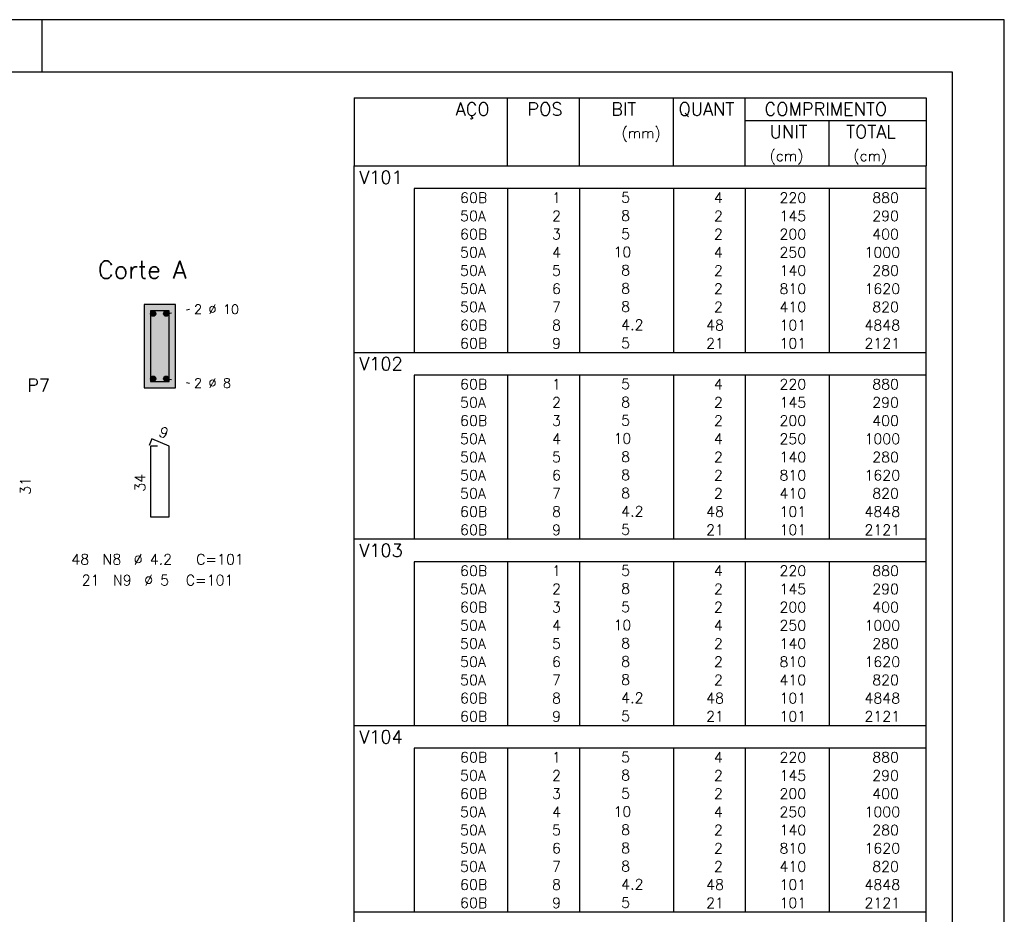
# Model space of a CAD drawing. Extents: x 0 to 84.1, y 0 to 59.4.
# Tile 7 of 7: x 65.2 to 84.1, y 42.2 to 59.4. Entities that reach past the tile are written whole.
import ezdxf

# ---------------------------------------------------------------- set-up
doc = ezdxf.new("R2010")
doc.units = 0
doc.header["$MEASUREMENT"] = 0
doc.linetypes.add('ESTILO_TQS_0002', pattern=[0.4, 0.1, -0.3])
for name, color, linetype in [('1', 1, 'CONTINUOUS'), ('2', 2, 'CONTINUOUS'), ('4', 4, 'CONTINUOUS'), ('6', 6, 'CONTINUOUS'), ('9', 9, 'CONTINUOUS')]:
    doc.layers.add(name, color=color, linetype=linetype)
doc.styles.get("Standard").update_dxf_attribs({"font": 'ROMANS.SHX'})

msp = doc.modelspace()

# ---------------------------------------------------------------- linework, layer by layer
at = {"layer": '1', "linetype": 'ESTILO_TQS_0002'}
for p, q in [((67.985, 53.745), (68.43, 53.83)), ((67.985, 52.495), (68.43, 52.41))]:
    msp.add_line(p, q, dxfattribs=at)
at = {"layer": '1', "linetype": 'Continuous'}
for centre in [(67.735, 53.745), (67.985, 53.745), (67.735, 52.495), (67.985, 52.495)]:
    msp.add_circle(centre, 0.05, dxfattribs=at)
at = {"layer": '2', "linetype": 'Continuous'}
for p, q in [((84.1, 59.4), (0, 59.4)), ((65.6, 58.4), (65.6, 59.4)), ((84.1, 0), (84.1, 59.4)), ((71.6, 57.9), (71.6, 56.588)), ((71.6, 57.9), (82.6, 57.9)), ((74.55, 56.588), (74.55, 57.9)), ((75.93, 56.588), (75.93, 57.9)), ((77.74, 56.588), (77.74, 57.9)), ((79.12, 56.588), (79.12, 57.9)), ((82.6, 57.9), (82.6, 56.588)), ((79.12, 57.463), (82.6, 57.463)), ((80.73, 56.588), (80.73, 57.463)), ((71.6, 56.588), (82.6, 56.588)), ((71.6, 56.15), (71.6, 56.588)), ((71.6, 56.588), (82.6, 56.588)), ((82.6, 56.15), (82.6, 56.588)), ((71.6, 55.8), (71.6, 56.15)), ((82.6, 56.15), (72.75, 56.15)), ((72.75, 56.15), (72.75, 55.8)), ((74.55, 56.15), (74.55, 55.8)), ((75.93, 56.15), (75.93, 55.8)), ((77.74, 56.15), (77.74, 55.8)), ((79.12, 56.15), (79.12, 55.8)), ((80.73, 56.15), (80.73, 55.8)), ((82.6, 55.8), (82.6, 56.15)), ((71.6, 55.45), (71.6, 55.8)), ((72.75, 55.8), (72.75, 55.45)), ((74.55, 55.8), (74.55, 55.45)), ((75.93, 55.8), (75.93, 55.45)), ((77.74, 55.8), (77.74, 55.45)), ((79.12, 55.8), (79.12, 55.45)), ((80.73, 55.8), (80.73, 55.45)), ((82.6, 55.45), (82.6, 55.8)), ((71.6, 55.1), (71.6, 55.45)), ((72.75, 55.45), (72.75, 55.1)), ((74.55, 55.45), (74.55, 55.1)), ((75.93, 55.45), (75.93, 55.1)), ((77.74, 55.45), (77.74, 55.1)), ((79.12, 55.45), (79.12, 55.1)), ((80.73, 55.45), (80.73, 55.1)), ((82.6, 55.1), (82.6, 55.45)), ((71.6, 54.75), (71.6, 55.1)), ((72.75, 55.1), (72.75, 54.75)), ((74.55, 55.1), (74.55, 54.75)), ((75.93, 55.1), (75.93, 54.75)), ((77.74, 55.1), (77.74, 54.75)), ((79.12, 55.1), (79.12, 54.75)), ((80.73, 55.1), (80.73, 54.75)), ((82.6, 54.75), (82.6, 55.1)), ((71.6, 54.4), (71.6, 54.75)), ((72.75, 54.75), (72.75, 54.4)), ((74.55, 54.75), (74.55, 54.4)), ((75.93, 54.75), (75.93, 54.4)), ((77.74, 54.75), (77.74, 54.4)), ((79.12, 54.75), (79.12, 54.4)), ((80.73, 54.75), (80.73, 54.4)), ((82.6, 54.4), (82.6, 54.75)), ((71.6, 54.05), (71.6, 54.4)), ((72.75, 54.4), (72.75, 54.05)), ((74.55, 54.4), (74.55, 54.05)), ((75.93, 54.4), (75.93, 54.05)), ((77.74, 54.4), (77.74, 54.05)), ((79.12, 54.4), (79.12, 54.05)), ((80.73, 54.4), (80.73, 54.05)), ((82.6, 54.05), (82.6, 54.4)), ((71.6, 53.7), (71.6, 54.05)), ((72.75, 54.05), (72.75, 53.7)), ((74.55, 54.05), (74.55, 53.7)), ((75.93, 54.05), (75.93, 53.7)), ((77.74, 54.05), (77.74, 53.7)), ((79.12, 54.05), (79.12, 53.7)), ((80.73, 54.05), (80.73, 53.7)), ((82.6, 53.7), (82.6, 54.05)), ((68.16, 53.92), (67.56, 53.92)), ((67.56, 53.92), (67.56, 52.32)), ((68.16, 52.32), (68.16, 53.92)), ((71.6, 53.35), (71.6, 53.7)), ((72.75, 53.7), (72.75, 53.35)), ((74.55, 53.7), (74.55, 53.35)), ((75.93, 53.7), (75.93, 53.35)), ((77.74, 53.7), (77.74, 53.35)), ((79.12, 53.7), (79.12, 53.35)), ((80.73, 53.7), (80.73, 53.35)), ((82.6, 53.35), (82.6, 53.7)), ((71.6, 53), (71.6, 53.35)), ((72.75, 53.35), (72.75, 53)), ((74.55, 53.35), (74.55, 53)), ((75.93, 53.35), (75.93, 53)), ((77.74, 53.35), (77.74, 53)), ((79.12, 53.35), (79.12, 53)), ((80.73, 53.35), (80.73, 53)), ((82.6, 53), (82.6, 53.35)), ((71.6, 52.563), (71.6, 53)), ((71.6, 53), (82.6, 53)), ((82.6, 52.563), (82.6, 53)), ((71.6, 52.213), (71.6, 52.563)), ((82.6, 52.563), (72.75, 52.563)), ((72.75, 52.563), (72.75, 52.213)), ((74.55, 52.563), (74.55, 52.213)), ((75.93, 52.563), (75.93, 52.213)), ((77.74, 52.563), (77.74, 52.213)), ((79.12, 52.563), (79.12, 52.213)), ((80.73, 52.563), (80.73, 52.213)), ((82.6, 52.213), (82.6, 52.563)), ((67.56, 52.32), (68.16, 52.32)), ((71.6, 51.863), (71.6, 52.213)), ((72.75, 52.213), (72.75, 51.863)), ((74.55, 52.213), (74.55, 51.863)), ((75.93, 52.213), (75.93, 51.863)), ((77.74, 52.213), (77.74, 51.863)), ((79.12, 52.213), (79.12, 51.863)), ((80.73, 52.213), (80.73, 51.863)), ((82.6, 51.863), (82.6, 52.213)), ((71.6, 51.513), (71.6, 51.863)), ((72.75, 51.863), (72.75, 51.513)), ((74.55, 51.863), (74.55, 51.513)), ((75.93, 51.863), (75.93, 51.513)), ((77.74, 51.863), (77.74, 51.513)), ((79.12, 51.863), (79.12, 51.513)), ((80.73, 51.863), (80.73, 51.513)), ((82.6, 51.513), (82.6, 51.863)), ((71.6, 51.163), (71.6, 51.513)), ((72.75, 51.513), (72.75, 51.163)), ((74.55, 51.513), (74.55, 51.163)), ((75.93, 51.513), (75.93, 51.163)), ((77.74, 51.513), (77.74, 51.163)), ((79.12, 51.513), (79.12, 51.163)), ((80.73, 51.513), (80.73, 51.163)), ((82.6, 51.163), (82.6, 51.513)), ((71.6, 50.813), (71.6, 51.163)), ((72.75, 51.163), (72.75, 50.813)), ((74.55, 51.163), (74.55, 50.813)), ((75.93, 51.163), (75.93, 50.813)), ((77.74, 51.163), (77.74, 50.813)), ((79.12, 51.163), (79.12, 50.813)), ((80.73, 51.163), (80.73, 50.813)), ((82.6, 50.813), (82.6, 51.163)), ((71.6, 50.463), (71.6, 50.813)), ((72.75, 50.813), (72.75, 50.463)), ((74.55, 50.813), (74.55, 50.463)), ((75.93, 50.813), (75.93, 50.463)), ((77.74, 50.813), (77.74, 50.463)), ((79.12, 50.813), (79.12, 50.463)), ((80.73, 50.813), (80.73, 50.463)), ((82.6, 50.463), (82.6, 50.813)), ((71.6, 50.113), (71.6, 50.463)), ((72.75, 50.463), (72.75, 50.113)), ((74.55, 50.463), (74.55, 50.113)), ((75.93, 50.463), (75.93, 50.113)), ((77.74, 50.463), (77.74, 50.113)), ((79.12, 50.463), (79.12, 50.113)), ((80.73, 50.463), (80.73, 50.113)), ((82.6, 50.113), (82.6, 50.463)), ((71.6, 49.763), (71.6, 50.113)), ((72.75, 50.113), (72.75, 49.763)), ((74.55, 50.113), (74.55, 49.763)), ((75.93, 50.113), (75.93, 49.763)), ((77.74, 50.113), (77.74, 49.763)), ((79.12, 50.113), (79.12, 49.763)), ((80.73, 50.113), (80.73, 49.763)), ((82.6, 49.763), (82.6, 50.113)), ((71.6, 49.413), (71.6, 49.763)), ((72.75, 49.763), (72.75, 49.413)), ((74.55, 49.763), (74.55, 49.413)), ((75.93, 49.763), (75.93, 49.413)), ((77.74, 49.763), (77.74, 49.413)), ((79.12, 49.763), (79.12, 49.413)), ((80.73, 49.763), (80.73, 49.413)), ((82.6, 49.413), (82.6, 49.763)), ((71.6, 48.975), (71.6, 49.413)), ((71.6, 49.413), (82.6, 49.413)), ((82.6, 48.975), (82.6, 49.413)), ((71.6, 48.625), (71.6, 48.975)), ((82.6, 48.975), (72.75, 48.975)), ((72.75, 48.975), (72.75, 48.625)), ((74.55, 48.975), (74.55, 48.625)), ((75.93, 48.975), (75.93, 48.625)), ((77.74, 48.975), (77.74, 48.625)), ((79.12, 48.975), (79.12, 48.625)), ((80.73, 48.975), (80.73, 48.625)), ((82.6, 48.625), (82.6, 48.975)), ((71.6, 48.275), (71.6, 48.625)), ((72.75, 48.625), (72.75, 48.275)), ((74.55, 48.625), (74.55, 48.275)), ((75.93, 48.625), (75.93, 48.275)), ((77.74, 48.625), (77.74, 48.275)), ((79.12, 48.625), (79.12, 48.275)), ((80.73, 48.625), (80.73, 48.275)), ((82.6, 48.275), (82.6, 48.625)), ((71.6, 47.925), (71.6, 48.275)), ((72.75, 48.275), (72.75, 47.925)), ((74.55, 48.275), (74.55, 47.925)), ((75.93, 48.275), (75.93, 47.925)), ((77.74, 48.275), (77.74, 47.925)), ((79.12, 48.275), (79.12, 47.925)), ((80.73, 48.275), (80.73, 47.925)), ((82.6, 47.925), (82.6, 48.275)), ((71.6, 47.575), (71.6, 47.925)), ((72.75, 47.925), (72.75, 47.575)), ((74.55, 47.925), (74.55, 47.575)), ((75.93, 47.925), (75.93, 47.575)), ((77.74, 47.925), (77.74, 47.575)), ((79.12, 47.925), (79.12, 47.575)), ((80.73, 47.925), (80.73, 47.575)), ((82.6, 47.575), (82.6, 47.925)), ((71.6, 47.225), (71.6, 47.575)), ((72.75, 47.575), (72.75, 47.225)), ((74.55, 47.575), (74.55, 47.225)), ((75.93, 47.575), (75.93, 47.225)), ((77.74, 47.575), (77.74, 47.225)), ((79.12, 47.575), (79.12, 47.225)), ((80.73, 47.575), (80.73, 47.225)), ((82.6, 47.225), (82.6, 47.575)), ((71.6, 46.875), (71.6, 47.225)), ((72.75, 47.225), (72.75, 46.875)), ((74.55, 47.225), (74.55, 46.875)), ((75.93, 47.225), (75.93, 46.875)), ((77.74, 47.225), (77.74, 46.875)), ((79.12, 47.225), (79.12, 46.875)), ((80.73, 47.225), (80.73, 46.875)), ((82.6, 46.875), (82.6, 47.225)), ((71.6, 46.525), (71.6, 46.875)), ((72.75, 46.875), (72.75, 46.525)), ((74.55, 46.875), (74.55, 46.525)), ((75.93, 46.875), (75.93, 46.525)), ((77.74, 46.875), (77.74, 46.525)), ((79.12, 46.875), (79.12, 46.525)), ((80.73, 46.875), (80.73, 46.525)), ((82.6, 46.525), (82.6, 46.875)), ((71.6, 46.175), (71.6, 46.525)), ((72.75, 46.525), (72.75, 46.175)), ((74.55, 46.525), (74.55, 46.175)), ((75.93, 46.525), (75.93, 46.175)), ((77.74, 46.525), (77.74, 46.175)), ((79.12, 46.525), (79.12, 46.175)), ((80.73, 46.525), (80.73, 46.175)), ((82.6, 46.175), (82.6, 46.525)), ((71.6, 45.825), (71.6, 46.175)), ((72.75, 46.175), (72.75, 45.825)), ((74.55, 46.175), (74.55, 45.825)), ((75.93, 46.175), (75.93, 45.825)), ((77.74, 46.175), (77.74, 45.825)), ((79.12, 46.175), (79.12, 45.825)), ((80.73, 46.175), (80.73, 45.825)), ((82.6, 45.825), (82.6, 46.175)), ((71.6, 45.388), (71.6, 45.825)), ((71.6, 45.825), (82.6, 45.825)), ((82.6, 45.388), (82.6, 45.825)), ((71.6, 45.038), (71.6, 45.388)), ((82.6, 45.388), (72.75, 45.388)), ((72.75, 45.388), (72.75, 45.038)), ((74.55, 45.388), (74.55, 45.038)), ((75.93, 45.388), (75.93, 45.038)), ((77.74, 45.388), (77.74, 45.038)), ((79.12, 45.388), (79.12, 45.038)), ((80.73, 45.388), (80.73, 45.038)), ((82.6, 45.038), (82.6, 45.388)), ((71.6, 44.688), (71.6, 45.038)), ((72.75, 45.038), (72.75, 44.688)), ((74.55, 45.038), (74.55, 44.688)), ((75.93, 45.038), (75.93, 44.688)), ((77.74, 45.038), (77.74, 44.688)), ((79.12, 45.038), (79.12, 44.688)), ((80.73, 45.038), (80.73, 44.688)), ((82.6, 44.688), (82.6, 45.038)), ((71.6, 44.338), (71.6, 44.688)), ((72.75, 44.688), (72.75, 44.338)), ((74.55, 44.688), (74.55, 44.338)), ((75.93, 44.688), (75.93, 44.338)), ((77.74, 44.688), (77.74, 44.338)), ((79.12, 44.688), (79.12, 44.338)), ((80.73, 44.688), (80.73, 44.338)), ((82.6, 44.338), (82.6, 44.688)), ((71.6, 43.988), (71.6, 44.338)), ((72.75, 44.338), (72.75, 43.988)), ((74.55, 44.338), (74.55, 43.988)), ((75.93, 44.338), (75.93, 43.988)), ((77.74, 44.338), (77.74, 43.988)), ((79.12, 44.338), (79.12, 43.988)), ((80.73, 44.338), (80.73, 43.988)), ((82.6, 43.988), (82.6, 44.338)), ((71.6, 43.638), (71.6, 43.988)), ((72.75, 43.988), (72.75, 43.638)), ((74.55, 43.988), (74.55, 43.638)), ((75.93, 43.988), (75.93, 43.638)), ((77.74, 43.988), (77.74, 43.638)), ((79.12, 43.988), (79.12, 43.638)), ((80.73, 43.988), (80.73, 43.638)), ((82.6, 43.638), (82.6, 43.988)), ((71.6, 43.288), (71.6, 43.638)), ((72.75, 43.638), (72.75, 43.288)), ((74.55, 43.638), (74.55, 43.288)), ((75.93, 43.638), (75.93, 43.288)), ((77.74, 43.638), (77.74, 43.288)), ((79.12, 43.638), (79.12, 43.288)), ((80.73, 43.638), (80.73, 43.288)), ((82.6, 43.288), (82.6, 43.638)), ((71.6, 42.938), (71.6, 43.288)), ((72.75, 43.288), (72.75, 42.938)), ((74.55, 43.288), (74.55, 42.938)), ((75.93, 43.288), (75.93, 42.938)), ((77.74, 43.288), (77.74, 42.938)), ((79.12, 43.288), (79.12, 42.938)), ((80.73, 43.288), (80.73, 42.938)), ((82.6, 42.938), (82.6, 43.288)), ((71.6, 42.588), (71.6, 42.938)), ((72.75, 42.938), (72.75, 42.588)), ((74.55, 42.938), (74.55, 42.588)), ((75.93, 42.938), (75.93, 42.588)), ((77.74, 42.938), (77.74, 42.588)), ((79.12, 42.938), (79.12, 42.588)), ((80.73, 42.938), (80.73, 42.588)), ((82.6, 42.588), (82.6, 42.938)), ((71.6, 42.238), (71.6, 42.588)), ((72.75, 42.588), (72.75, 42.238)), ((74.55, 42.588), (74.55, 42.238)), ((75.93, 42.588), (75.93, 42.238)), ((77.74, 42.588), (77.74, 42.238)), ((79.12, 42.588), (79.12, 42.238)), ((80.73, 42.588), (80.73, 42.238)), ((82.6, 42.238), (82.6, 42.588)), ((71.6, 41.8), (71.6, 42.238)), ((71.6, 42.238), (82.6, 42.238)), ((82.6, 41.8), (82.6, 42.238))]:
    msp.add_line(p, q, dxfattribs=at)
msp.add_lwpolyline([(83.1, 1), (2.5, 1), (2.5, 58.4), (83.1, 58.4), (83.1, 1)], dxfattribs=at)
at = {"layer": '4', "linetype": 'Continuous'}
msp.add_lwpolyline([(67.68, 53.8), (67.68, 52.44), (68.04, 52.44), (68.04, 53.8), (67.68, 53.8)], dxfattribs=at)
at = {"layer": '6', "linetype": 'Continuous'}
for p, q in [((67.708, 51.34), (67.654, 51.211)), ((68.04, 51.2), (67.708, 51.34)), ((67.82, 51.2), (67.68, 51.2)), ((67.68, 51.2), (67.68, 49.84)), ((68.04, 49.84), (68.04, 51.2)), ((67.68, 49.84), (68.04, 49.84))]:
    msp.add_line(p, q, dxfattribs=at)
at = {"layer": '9', "linetype": 'Continuous'}
for points in [[(68.16, 52.32), (68.16, 53.92), (67.56, 53.92)], [(68.16, 52.32), (67.56, 53.92), (67.56, 52.32)], [(67.785, 53.745), (67.71, 53.788), (67.688, 53.762)], [(67.785, 53.745), (67.744, 53.794), (67.71, 53.788)], [(67.785, 53.745), (67.773, 53.777), (67.744, 53.794)], [(68.035, 53.745), (67.96, 53.788), (67.938, 53.762)], [(68.035, 53.745), (67.994, 53.794), (67.96, 53.788)], [(68.035, 53.745), (68.023, 53.777), (67.994, 53.794)], [(67.785, 53.745), (67.688, 53.762), (67.688, 53.728)], [(67.785, 53.745), (67.688, 53.728), (67.71, 53.702)], [(67.785, 53.745), (67.71, 53.702), (67.744, 53.696)], [(67.785, 53.745), (67.744, 53.696), (67.773, 53.713)], [(67.785, 53.745), (67.773, 53.713), (67.785, 53.745)], [(68.035, 53.745), (67.938, 53.762), (67.938, 53.728)], [(68.035, 53.745), (67.938, 53.728), (67.96, 53.702)], [(68.035, 53.745), (67.96, 53.702), (67.994, 53.696)], [(68.035, 53.745), (67.994, 53.696), (68.023, 53.713)], [(68.035, 53.745), (68.023, 53.713), (68.035, 53.745)], [(67.785, 52.495), (67.71, 52.538), (67.688, 52.512)], [(67.785, 52.495), (67.688, 52.512), (67.688, 52.478)], [(67.785, 52.495), (67.688, 52.478), (67.71, 52.452)], [(67.785, 52.495), (67.744, 52.544), (67.71, 52.538)], [(67.785, 52.495), (67.71, 52.452), (67.744, 52.446)], [(67.785, 52.495), (67.773, 52.527), (67.744, 52.544)], [(67.785, 52.495), (67.744, 52.446), (67.773, 52.463)], [(67.785, 52.495), (67.773, 52.463), (67.785, 52.495)], [(68.035, 52.495), (67.96, 52.538), (67.938, 52.512)], [(68.035, 52.495), (67.938, 52.512), (67.938, 52.478)], [(68.035, 52.495), (67.938, 52.478), (67.96, 52.452)], [(68.035, 52.495), (67.994, 52.544), (67.96, 52.538)], [(68.035, 52.495), (67.96, 52.452), (67.994, 52.446)], [(68.035, 52.495), (68.023, 52.527), (67.994, 52.544)], [(68.035, 52.495), (67.994, 52.446), (68.023, 52.463)], [(68.035, 52.495), (68.023, 52.463), (68.035, 52.495)], [(68.16, 52.32), (67.56, 52.32), (68.16, 52.32)]]:
    msp.add_solid(points, dxfattribs=at)

# ---------------------------------------------------------------- texts
at = {"layer": '2', "linetype": 'Continuous'}
for s, height, p in [('AÇO', 0.25, (73.55, 57.556)), ('POS', 0.25, (74.93, 57.556)), ('BIT', 0.25, (76.54, 57.556)), ('QUANT', 0.25, (77.836, 57.556)), ('COMPRIMENTO', 0.25, (79.489, 57.556)), ('UNIT', 0.25, (79.587, 57.119)), ('TOTAL', 0.25, (81.059, 57.119)), ('(mm)', 0.2, (76.74, 57.119)), ('(cm)', 0.2, (79.587, 56.681)), ('(cm)', 0.2, (81.197, 56.681)), ('V101', 0.25, (71.696, 56.244)), ('     60B', 0.2, (72.89, 55.875)), ('  1', 0.2, (75.13, 55.875)), ('    5  ', 0.2, (76.137, 55.881)), ('    4', 0.2, (77.92, 55.875)), ('   220', 0.2, (79.33, 55.875)), ('    880', 0.2, (80.964, 55.875)), ('     50A', 0.2, (72.89, 55.525)), ('  2', 0.2, (75.13, 55.525)), ('    8  ', 0.2, (76.137, 55.531)), ('    2', 0.2, (77.92, 55.525)), ('   145', 0.2, (79.33, 55.525)), ('    290', 0.2, (80.964, 55.525)), ('     60B', 0.2, (72.89, 55.175)), ('  3', 0.2, (75.13, 55.175)), ('    5  ', 0.2, (76.137, 55.181)), ('    2', 0.2, (77.92, 55.175)), ('   200', 0.2, (79.33, 55.175)), ('    400', 0.2, (80.964, 55.175)), ('     50A', 0.2, (72.89, 54.825)), ('  4', 0.2, (75.13, 54.825)), ('   10  ', 0.2, (76.137, 54.831)), ('    4', 0.2, (77.92, 54.825)), ('   250', 0.2, (79.33, 54.825)), ('   1000', 0.2, (80.964, 54.825)), ('Corte A', 0.34, (66.67, 54.42)), ('     50A', 0.2, (72.89, 54.475)), ('  5', 0.2, (75.13, 54.475)), ('    8  ', 0.2, (76.137, 54.481)), ('    2', 0.2, (77.92, 54.475)), ('   140', 0.2, (79.33, 54.475)), ('    280', 0.2, (80.964, 54.475)), ('     50A', 0.2, (72.89, 54.125)), ('  6', 0.2, (75.13, 54.125)), ('    8  ', 0.2, (76.137, 54.131)), ('    2', 0.2, (77.92, 54.125)), ('   810', 0.2, (79.33, 54.125)), ('   1620', 0.2, (80.964, 54.125)), ('     50A', 0.2, (72.89, 53.775)), ('  7', 0.2, (75.13, 53.775)), ('    8  ', 0.2, (76.137, 53.781)), ('    2', 0.2, (77.92, 53.775)), ('   410', 0.2, (79.33, 53.775)), ('    820', 0.2, (80.964, 53.775)), ('2 %%c 10', 0.18, (68.52, 53.74)), ('     60B', 0.2, (72.89, 53.425)), ('  8', 0.2, (75.13, 53.425)), ('    4.2', 0.2, (76.137, 53.431)), ('   48', 0.2, (77.92, 53.425)), ('   101', 0.2, (79.33, 53.425)), ('   4848', 0.2, (80.964, 53.425)), ('     60B', 0.2, (72.89, 53.075)), ('  9', 0.2, (75.13, 53.075)), ('    5  ', 0.2, (76.137, 53.081)), ('   21', 0.2, (77.92, 53.075)), ('   101', 0.2, (79.33, 53.075)), ('   2121', 0.2, (80.964, 53.075)), ('V102', 0.25, (71.696, 52.656)), ('P7', 0.25, (65.31, 52.245)), ('2 %%c 8', 0.18, (68.52, 52.32)), ('     60B', 0.2, (72.89, 52.288)), ('  1', 0.2, (75.13, 52.288)), ('    5  ', 0.2, (76.137, 52.294)), ('    4', 0.2, (77.92, 52.288)), ('   220', 0.2, (79.33, 52.288)), ('    880', 0.2, (80.964, 52.288)), ('     50A', 0.2, (72.89, 51.938)), ('  2', 0.2, (75.13, 51.938)), ('    8  ', 0.2, (76.137, 51.944)), ('    2', 0.2, (77.92, 51.938)), ('   145', 0.2, (79.33, 51.938)), ('    290', 0.2, (80.964, 51.938)), ('     60B', 0.2, (72.89, 51.588)), ('  3', 0.2, (75.13, 51.588)), ('    5  ', 0.2, (76.137, 51.594)), ('    2', 0.2, (77.92, 51.588)), ('   200', 0.2, (79.33, 51.588)), ('    400', 0.2, (80.964, 51.588)), ('     50A', 0.2, (72.89, 51.238)), ('  4', 0.2, (75.13, 51.238)), ('   10  ', 0.2, (76.137, 51.244)), ('    4', 0.2, (77.92, 51.238)), ('   250', 0.2, (79.33, 51.238)), ('   1000', 0.2, (80.964, 51.238)), ('     50A', 0.2, (72.89, 50.888)), ('  5', 0.2, (75.13, 50.888)), ('    8  ', 0.2, (76.137, 50.894)), ('    2', 0.2, (77.92, 50.888)), ('   140', 0.2, (79.33, 50.888)), ('    280', 0.2, (80.964, 50.888)), ('     50A', 0.2, (72.89, 50.538)), ('  6', 0.2, (75.13, 50.538)), ('    8  ', 0.2, (76.137, 50.544)), ('    2', 0.2, (77.92, 50.538)), ('   810', 0.2, (79.33, 50.538)), ('   1620', 0.2, (80.964, 50.538)), ('     50A', 0.2, (72.89, 50.188)), ('  7', 0.2, (75.13, 50.188)), ('    8  ', 0.2, (76.137, 50.194)), ('    2', 0.2, (77.92, 50.188)), ('   410', 0.2, (79.33, 50.188)), ('    820', 0.2, (80.964, 50.188)), ('     60B', 0.2, (72.89, 49.838)), ('  8', 0.2, (75.13, 49.838)), ('    4.2', 0.2, (76.137, 49.844)), ('   48', 0.2, (77.92, 49.838)), ('   101', 0.2, (79.33, 49.838)), ('   4848', 0.2, (80.964, 49.838)), ('     60B', 0.2, (72.89, 49.488)), ('  9', 0.2, (75.13, 49.488)), ('    5  ', 0.2, (76.137, 49.494)), ('   21', 0.2, (77.92, 49.488)), ('   101', 0.2, (79.33, 49.488)), ('   2121', 0.2, (80.964, 49.488)), ('V103', 0.25, (71.696, 49.069)), ('48', 0.2, (66.16, 48.92)), ('N8', 0.2, (66.76, 48.92)), ('%%c 4.2', 0.2, (67.36, 48.92)), ('C=101', 0.2, (68.56, 48.92)), ('     60B', 0.2, (72.89, 48.7)), ('  1', 0.2, (75.13, 48.7)), ('    5  ', 0.2, (76.137, 48.706)), ('    4', 0.2, (77.92, 48.7)), ('   220', 0.2, (79.33, 48.7)), ('    880', 0.2, (80.964, 48.7)), ('21', 0.2, (66.36, 48.52)), ('N9', 0.2, (66.96, 48.52)), ('%%c 5', 0.2, (67.56, 48.52)), ('C=101', 0.2, (68.36, 48.52)), ('     50A', 0.2, (72.89, 48.35)), ('  2', 0.2, (75.13, 48.35)), ('    8  ', 0.2, (76.137, 48.356)), ('    2', 0.2, (77.92, 48.35)), ('   145', 0.2, (79.33, 48.35)), ('    290', 0.2, (80.964, 48.35)), ('     60B', 0.2, (72.89, 48)), ('  3', 0.2, (75.13, 48)), ('    5  ', 0.2, (76.137, 48.006)), ('    2', 0.2, (77.92, 48)), ('   200', 0.2, (79.33, 48)), ('    400', 0.2, (80.964, 48)), ('     50A', 0.2, (72.89, 47.65)), ('  4', 0.2, (75.13, 47.65)), ('   10  ', 0.2, (76.137, 47.656)), ('    4', 0.2, (77.92, 47.65)), ('   250', 0.2, (79.33, 47.65)), ('   1000', 0.2, (80.964, 47.65)), ('     50A', 0.2, (72.89, 47.3)), ('  5', 0.2, (75.13, 47.3)), ('    8  ', 0.2, (76.137, 47.306)), ('    2', 0.2, (77.92, 47.3)), ('   140', 0.2, (79.33, 47.3)), ('    280', 0.2, (80.964, 47.3)), ('     50A', 0.2, (72.89, 46.95)), ('  6', 0.2, (75.13, 46.95)), ('    8  ', 0.2, (76.137, 46.956)), ('    2', 0.2, (77.92, 46.95)), ('   810', 0.2, (79.33, 46.95)), ('   1620', 0.2, (80.964, 46.95)), ('     50A', 0.2, (72.89, 46.6)), ('  7', 0.2, (75.13, 46.6)), ('    8  ', 0.2, (76.137, 46.606)), ('    2', 0.2, (77.92, 46.6)), ('   410', 0.2, (79.33, 46.6)), ('    820', 0.2, (80.964, 46.6)), ('     60B', 0.2, (72.89, 46.25)), ('  8', 0.2, (75.13, 46.25)), ('    4.2', 0.2, (76.137, 46.256)), ('   48', 0.2, (77.92, 46.25)), ('   101', 0.2, (79.33, 46.25)), ('   4848', 0.2, (80.964, 46.25)), ('     60B', 0.2, (72.89, 45.9)), ('  9', 0.2, (75.13, 45.9)), ('    5  ', 0.2, (76.137, 45.906)), ('   21', 0.2, (77.92, 45.9)), ('   101', 0.2, (79.33, 45.9)), ('   2121', 0.2, (80.964, 45.9)), ('V104', 0.25, (71.696, 45.481)), ('     60B', 0.2, (72.89, 45.113)), ('  1', 0.2, (75.13, 45.113)), ('    5  ', 0.2, (76.137, 45.119)), ('    4', 0.2, (77.92, 45.113)), ('   220', 0.2, (79.33, 45.113)), ('    880', 0.2, (80.964, 45.113)), ('     50A', 0.2, (72.89, 44.763)), ('  2', 0.2, (75.13, 44.763)), ('    8  ', 0.2, (76.137, 44.769)), ('    2', 0.2, (77.92, 44.763)), ('   145', 0.2, (79.33, 44.763)), ('    290', 0.2, (80.964, 44.763)), ('     60B', 0.2, (72.89, 44.413)), ('  3', 0.2, (75.13, 44.413)), ('    5  ', 0.2, (76.137, 44.419)), ('    2', 0.2, (77.92, 44.413)), ('   200', 0.2, (79.33, 44.413)), ('    400', 0.2, (80.964, 44.413)), ('     50A', 0.2, (72.89, 44.063)), ('  4', 0.2, (75.13, 44.063)), ('   10  ', 0.2, (76.137, 44.069)), ('    4', 0.2, (77.92, 44.063)), ('   250', 0.2, (79.33, 44.063)), ('   1000', 0.2, (80.964, 44.063)), ('     50A', 0.2, (72.89, 43.713)), ('  5', 0.2, (75.13, 43.713)), ('    8  ', 0.2, (76.137, 43.719)), ('    2', 0.2, (77.92, 43.713)), ('   140', 0.2, (79.33, 43.713)), ('    280', 0.2, (80.964, 43.713)), ('     50A', 0.2, (72.89, 43.363)), ('  6', 0.2, (75.13, 43.363)), ('    8  ', 0.2, (76.137, 43.369)), ('    2', 0.2, (77.92, 43.363)), ('   810', 0.2, (79.33, 43.363)), ('   1620', 0.2, (80.964, 43.363)), ('     50A', 0.2, (72.89, 43.013)), ('  7', 0.2, (75.13, 43.013)), ('    8  ', 0.2, (76.137, 43.019)), ('    2', 0.2, (77.92, 43.013)), ('   410', 0.2, (79.33, 43.013)), ('    820', 0.2, (80.964, 43.013)), ('     60B', 0.2, (72.89, 42.663)), ('  8', 0.2, (75.13, 42.663)), ('    4.2', 0.2, (76.137, 42.669)), ('   48', 0.2, (77.92, 42.663)), ('   101', 0.2, (79.33, 42.663)), ('   4848', 0.2, (80.964, 42.663)), ('     60B', 0.2, (72.89, 42.313)), ('  9', 0.2, (75.13, 42.313)), ('    5  ', 0.2, (76.137, 42.319)), ('   21', 0.2, (77.92, 42.313)), ('   101', 0.2, (79.33, 42.313)), ('   2121', 0.2, (80.964, 42.313))]:
    msp.add_text(s, height=height, dxfattribs=at).set_placement(p)
for s, rotation, p in [('9', 337.1146, (67.821, 51.401)), ('34', 90, (67.58, 50.32)), ('31', 90, (65.378, 50.26))]:
    msp.add_text(s, height=0.2, rotation=rotation, dxfattribs=at).set_placement(p)

doc.saveas('drawing.dxf')
